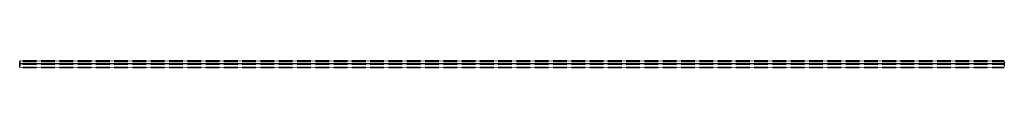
# Model space of a CAD drawing. Header units: millimetres. Extents: x 0 to 5800, y -2 to 41.
import ezdxf

# ---------------------------------------------------------------- set-up
doc = ezdxf.new("R2010")
doc.units = ezdxf.units.MM
doc.header["$LTSCALE"] = 10
doc.linetypes.add('ALLCAD_Strich', pattern=[0.2, 0.15, -0.05])
for name, color, linetype in [('BESCH_KONT_sich_schn_ansi_2d', 40, 'Continuous'), ('BESCH_KONT_sich_schn_grun_2d', 10, 'Continuous'), ('BESCH_KONT_sich_schn_seit_2d', 160, 'Continuous')]:
    doc.layers.add(name, color=color, linetype=linetype)

msp = doc.modelspace()

# ---------------------------------------------------------------- linework, layer by layer
at = {"layer": 'BESCH_KONT_sich_schn_ansi_2d', "linetype": 'ALLCAD_Strich'}
for p, q in [((0, -1.5, 3), (5800, -1.5, 3)), ((0, -1.5, -50), (5800, -1.5, -50)), ((0, -1.5, -36), (0, -1.5, -50)), ((0, -1.5, -36), (5800, -1.5, -36)), ((0, -1.5, -17.5), (0, -1.5, -36)), ((0, -1.5, -17.5), (5800, -1.5, -17.5)), ((0, -1.5, -2.5), (0, -1.5, -17.5)), ((0, -1.5, -2.5), (5800, -1.5, -2.5)), ((0, -1.5), (0, -1.5, -2.5)), ((0, -1.5), (5800, -1.5)), ((0, -1.5, 3), (0, -1.5)), ((0, -1.5, -12.3), (0, -1.5, -12.3)), ((0, -1.5, -12.3), (0, -1.5, -12.2)), ((0, -1.5, -12.3), (0, -1.5, -12.3)), ((0, -1.5, -12.3), (0, -1.5, -12.3)), ((0, -1.5, -12.2), (0, -1.5, -12.2)), ((0, -1.5, -12.2), (0, -1.5, -12.2)), ((0, -1.5, -12.2), (0, -1.5, -12.2)), ((0, -1.5, -12.2), (0, -1.5, -12.2)), ((0, -1.5, -12.3), (0, -1.5, -12.2)), ((0, -1.5, -12.2), (0, -1.5, -12.2)), ((0, -1.5, -12.2), (0, -1.5, -12.2)), ((0, -1.5, -12.2), (0, -1.5, -12.2)), ((0, -1.5, -12.3), (0, -1.5, -12.2)), ((0, -1.5, -12.3), (0, -1.5, -12.3)), ((0, -1.5, -12.3), (0, -1.5, -12.3)), ((0, -1.5, -12.3), (0, -1.5, -12.2)), ((0, -1.5, -12.3), (0, -1.5, -12.3)), ((0, -1.5, -12.3), (0, -1.5, -12.3)), ((0, -1.5, -12.3), (0, -1.5, -12.3)), ((0, -1.5, -12.3), (0, -1.5, -12.2)), ((0, -1.5, -12.2), (0, -1.5, -12.2)), ((0, -1.5, -12.2), (0, -1.5, -12.2)), ((0, -1.5, -12.2), (0, -1.5, -12.2)), ((0, -1.5, -12.3), (0, -1.5, -12.3)), ((0, -1.5, -12.3), (0, -1.5, -12.3)), ((0, -1.5, -12.3), (0, -1.5, -12.3)), ((0, -1.5, -12.3), (0, -1.5, -12.3)), ((0, -1.5, -12.2), (0, -1.5, -12.2)), ((0, -1.5, -12.2), (0, -1.5, -12.2)), ((0, -1.5, -12.2), (0, -1.5, -12.2)), ((0, -1.5, -11.5), (5800, -1.5, -11.5)), ((0, -1.5, -13), (5800, -1.5, -13)), ((0, -1.5, -12.3), (0, -1.5, -12.3)), ((0, -1.5, -12.3), (0, -1.5, -12.3)), ((0, -1.5, -12.3), (0, -1.5, -12.3)), ((0, -1.5, -12.3), (0, -1.5, -12.3)), ((0, -1.5, -12.3), (0, -1.5, -12.3)), ((0, -1.5, -12.3), (0, -1.5, -12.3)), ((0, -1.5, -12.3), (0, -1.5, -12.3)), ((0, -1.5, -12.3), (0, -1.5, -12.3)), ((0, -1.5, -12.3), (0, -1.5, -12.3)), ((0, -1.5, -12.3), (0, -1.5, -12.3)), ((0, -1.5, -12.3), (0, -1.5, -12.3)), ((0, -1.5, -12.3), (0, -1.5, -12.3)), ((0, -1.5, -12.3), (0, -1.5, -12.3)), ((0, -1.5, -12.3), (0, -1.5, -12.3)), ((0, -1.5, -12.3), (0, -1.5, -12.3)), ((0, -1.5, -12.3), (0, -1.5, -12.3)), ((0, -1.5, -12.3), (0, -1.5, -12.3)), ((0, -1.5, -12.3), (0, -1.5, -12.3)), ((0, -1.5, -12.3), (0, -1.5, -12.3)), ((0, -1.5, -12.2), (0, -1.5, -12.2)), ((0, -1.5, -12.2), (0, -1.5, -12.2)), ((0, -1.5, -12.2), (0, -1.5, -12.2)), ((0, -1.5, -12.2), (0, -1.5, -12.2)), ((0, -1.5, -12.2), (0, -1.5, -12.2)), ((0, -1.5, -12.2), (0, -1.5, -12.2)), ((0, -1.5, -12.2), (0, -1.5, -12.2)), ((0, -1.5, -12.2), (0, -1.5, -12.2)), ((0, -1.5, -12.2), (0, -1.5, -12.2)), ((0, -1.5, -12.2), (0, -1.5, -12.2)), ((0, -1.5, -12.2), (0, -1.5, -12.2)), ((0, -1.5, -12.2), (0, -1.5, -12.2)), ((0, -1.5, -12.2), (0, -1.5, -12.2)), ((0, -1.5, -12.2), (0, -1.5, -12.2)), ((0, -1.5, -12.2), (0, -1.5, -12.2)), ((0, -1.5, -12.2), (0, -1.5, -12.2)), ((0, -1.5, -12.2), (0, -1.5, -12.2)), ((0, -1.5, -12.2), (0, -1.5, -12.2)), ((0, -1.5, -12.2), (0, -1.5, -12.2)), ((0, -1.5, -14.5), (5800, -1.5, -14.5)), ((0, -1.5, -18), (5800, -1.5, -18)), ((0, -1.5, -12), (5800, -1.5, -12)), ((0, -1.5, -4.6), (5800, -1.5, -4.6)), ((0, -1.5, -4), (5800, -1.5, -4)), ((0, -1.5, -19.5), (5800, -1.5, -19.5)), ((0, -1.5, -1.5), (5800, -1.5, -1.5)), ((5800, -1.5, -36), (5800, -1.5, -50)), ((5800, -1.5, -17.5), (5800, -1.5, -36)), ((5800, -1.5, -2.5), (5800, -1.5, -17.5)), ((5800, -1.5), (5800, -1.5, -2.5)), ((5800, -1.5, 3), (5800, -1.5))]:
    msp.add_line(p, q, dxfattribs=at)
at = {"layer": 'BESCH_KONT_sich_schn_ansi_2d', "linetype": 'ALLCAD_Strich', "extrusion": (0, -1, 0)}
for centre, major_axis, start_param, end_param in [((0, -1.5, -12.2), (0.00093, 0), 0, 1.570796), ((0, -1.5, -12.2), (-0.00093, 0), -1.570796, 0), ((0, -1.5, -12.3), (0.00217, 0), 0, 1.570796), ((0, -1.5, -12.3), (-0.00217, 0), -1.570796, 0), ((0, -1.5, -12.3), (-0.00271, 0), 0, 1.570796), ((0, -1.5, -12.3), (0.00271, 0), -1.570796, 0), ((0, -1.5, -12.3), (0.00271, 0), 0, 1.570796), ((0, -1.5, -12.3), (-0.00271, 0), -1.570796, 0), ((0, -1.5, -12.2), (-0.00271, 0), 0, 1.570796), ((0, -1.5, -12.2), (0.00271, 0), -1.570796, 0), ((0, -1.5, -12.2), (0.00271, 0), 0, 1.570796), ((0, -1.5, -12.2), (-0.00271, 0), -1.570796, 0), ((0, -1.5, -12.3), (0.00116, 0), 0, 1.570796), ((0, -1.5, -12.3), (-0.00116, 0), -1.570796, 0), ((0, -1.5, -12.3), (0.00271, 0), -1.570796, 0), ((0, -1.5, -12.3), (-0.00271, 0), 0, 1.570796), ((0, -1.5, -12.2), (0.00116, 0), 0, 1.570796), ((0, -1.5, -12.2), (-0.00116, 0), -1.570796, 0), ((0, -1.5, -12.2), (0.00271, 0), -1.570796, 0), ((0, -1.5, -12.2), (-0.00271, 0), 0, 1.570796)]:
    msp.add_ellipse(centre, major_axis=major_axis, ratio=0.83205, start_param=start_param, end_param=end_param, dxfattribs=at)
at = {"layer": 'BESCH_KONT_sich_schn_ansi_2d', "linetype": 'ALLCAD_Strich', "extrusion": (0, 1, 0)}
for centre, major_axis, start_param, end_param in [((0, -1.5, -12.2), (-0.00217, 0), 0, 1.570796), ((0, -1.5, -12.2), (0.00217, 0), -1.570796, 0), ((0, -1.5, -12.3), (-0.00093, 0), 0, 1.570796), ((0, -1.5, -12.3), (0.00093, 0), -1.570796, 0), ((0, -1.5, -12.3), (0.00116, 0), -1.570796, 0), ((0, -1.5, -12.3), (-0.00116, 0), 0, 1.570796), ((0, -1.5, -12.3), (-0.00271, 0), 0, 1.570796), ((0, -1.5, -12.3), (0.00271, 0), -1.570796, 0), ((0, -1.5, -12.3), (-0.00116, 0), -1.570796, 0), ((0, -1.5, -12.3), (0.00116, 0), 0, 1.570796), ((0, -1.5, -12.3), (0.00116, 0), 0, 1.570796), ((0, -1.5, -12.3), (-0.00116, 0), -1.570796, 0), ((0, -1.5, -12.2), (0.00116, 0), -1.570796, 0), ((0, -1.5, -12.2), (-0.00116, 0), 0, 1.570796), ((0, -1.5, -12.2), (-0.00271, 0), 0, 1.570796), ((0, -1.5, -12.2), (0.00271, 0), -1.570796, 0), ((0, -1.5, -12.2), (-0.00116, 0), -1.570796, 0), ((0, -1.5, -12.2), (0.00116, 0), 0, 1.570796), ((0, -1.5, -12.2), (0.00116, 0), 0, 1.570796), ((0, -1.5, -12.2), (-0.00116, 0), -1.570796, 0)]:
    msp.add_ellipse(centre, major_axis=major_axis, ratio=0.83205, start_param=start_param, end_param=end_param, dxfattribs=at)
at = {"layer": 'BESCH_KONT_sich_schn_grun_2d', "linetype": 'ALLCAD_Strich'}
for p, q in [((0, 41, -50), (0, 37, -50)), ((0, 41, -50), (5800, 41, -50)), ((0, 39.5, -50), (5800, 39.5, -50)), ((0, 37, -50), (0, 24, -50)), ((0, 37, -50), (5800, 37, -50)), ((0, 36.4, -50), (5800, 36.4, -50)), ((0, 25.5, -50), (5800, 25.5, -50)), ((0, 24, -50), (0, 23, -50)), ((0, 24, -50), (5800, 24, -50)), ((0, 23.8, -50), (5800, 23.8, -50)), ((0, 23, -50), (5800, 23, -50)), ((0, 23, -50), (0, 22.5, -50)), ((0, 22.5, -50), (0, 22.5, -50)), ((0, 22.5, -50), (0, 22.5, -50)), ((0, 22.5, -50), (0, 22.5, -50)), ((0, 22.5, -50), (0, 22.5, -50)), ((0, 22.5, -50), (0, 22.5, -50)), ((0, 22.5, -50), (0, 22.5, -50)), ((0, 22.5, -50), (0, 22.5, -50)), ((0, 22.5, -50), (0, 22.5, -50)), ((0, 22.5, -50), (0, 22.5, -50)), ((0, 22.5, -50), (0, 22.5, -50)), ((0, 22.5, -50), (0, 22.5, -50)), ((0, 22.5, -50), (0, 22.5, -50)), ((0, 22.5, -50), (0, 22.5, -50)), ((0, 22.5, -50), (0, 22.5, -50)), ((0, 22.5, -50), (0, 22.5, -50)), ((0, 22.5, -50), (0, 22.5, -50)), ((0, 22.5, -50), (0, 22.5, -50)), ((0, 22.5, -50), (0, 22, -50)), ((0, 22.5, -50), (0, 22.5, -50)), ((0, 22.5, -50), (0, 22.5, -50)), ((0, 22.5, -50), (0, 22.5, -50)), ((0, 22.5, -50), (0, 22.5, -50)), ((0, 22.5, -50), (0, 22.5, -50)), ((0, 22.5, -50), (0, 22.5, -50)), ((0, 22.5, -50), (0, 22.5, -50)), ((0, 22.5, -50), (0, 22.5, -50)), ((0, 22.5, -50), (0, 22.5, -50)), ((0, 22.5, -50), (0, 22.5, -50)), ((0, 22.5, -50), (0, 22.5, -50)), ((0, 22.5, -50), (0, 22.5, -50)), ((0, 22.5, -50), (0, 22.5, -50)), ((0, 22.5, -50), (0, 22.5, -50)), ((0, 22.5, -50), (0, 22.5, -50)), ((0, 22.5, -50), (0, 22.5, -50)), ((0, 22.5, -50), (0, 22.5, -50)), ((0, 22.5, -50), (0, 22.5, -50)), ((0, 22.5, -50), (0, 22.5, -50)), ((0, 22.5, -50), (0, 22.5, -50)), ((0, 22.5, -50), (0, 22.5, -50)), ((0, 22.5, -50), (0, 22.5, -50)), ((0, 22.5, -50), (0, 22.5, -50)), ((0, 22.5, -50), (0, 22.5, -50)), ((0, 22.5, -50), (0, 22.5, -50)), ((0, 22.5, -50), (0, 22.5, -50)), ((0, 22.5, -50), (0, 22.5, -50)), ((0, 22.5, -50), (0, 22.5, -50)), ((0, 22.5, -50), (0, 22.5, -50)), ((0, 22.5, -50), (0, 22.5, -50)), ((0, 22.5, -50), (0, 22.5, -50)), ((0, 22.5, -50), (0, 22.5, -50)), ((0, 22.5, -50), (0, 22.5, -50)), ((0, 22.5, -50), (0, 22.5, -50)), ((0, 22.5, -50), (0, 22.5, -50)), ((0, 22.5, -50), (0, 22.5, -50)), ((0, 22.5, -50), (0, 22.5, -50)), ((0, 22.5, -50), (0, 22.5, -50)), ((0, 22.5, -50), (0, 22.5, -50)), ((0, 22.5, -50), (0, 22.5, -50)), ((0, 22.5, -50), (0, 22.5, -50)), ((0, 22.5, -50), (0, 22.5, -50)), ((0, 22.5, -50), (0, 22.5, -50)), ((0, 22.5, -50), (0, 22.5, -50)), ((0, 22.5, -50), (0, 22.5, -50)), ((0, 22.5, -50), (0, 22.5, -50)), ((0, 22.5, -50), (0, 22.5, -50)), ((0, 22.5, -50), (0, 22.5, -50)), ((0, 22.5, -50), (0, 22.5, -50)), ((0, 22.5, -50), (0, 22.5, -50)), ((0, 22.5, -50), (0, 22.5, -50)), ((0, 22.5, -50), (0, 22.5, -50)), ((0, 22.5, -50), (0, 22.5, -50)), ((0, 22.5, -50), (0, 22.5, -50)), ((0, 22.5, -50), (0, 22.5, -50)), ((0, 22.5, -50), (0, 22.5, -50)), ((0, 22.5, -50), (0, 22.5, -50)), ((0, 22.5, -50), (0, 22.5, -50)), ((0, 22.5, -50), (0, 22.5, -50)), ((0, 22.5, -50), (0, 22.5, -50)), ((0, 22.5, -50), (0, 22.5, -50)), ((0, 22.5, -50), (0, 22.5, -50)), ((0, 22.5, -50), (0, 22.5, -50)), ((0, 22, -50), (0, 0, -50)), ((0, 22, -50), (5800, 22, -50)), ((0, 21.5, -50), (5800, 21.5, -50)), ((0, 19.5, -50), (5800, 19.5, -50)), ((0, 1.5, -50), (5800, 1.5, -50)), ((0, 0, -50), (0, -0.2, -50)), ((0, 0, -50), (5800, 0, -50)), ((5800, 41, -50), (5800, 37, -50)), ((5800, 37, -50), (5800, 24, -50)), ((5800, 24, -50), (5800, 23, -50)), ((5800, 23, -50), (5800, 22, -50)), ((5800, 22, -50), (5800, 0, -50)), ((5800, 0, -50), (5800, -0.2, -50)), ((0, -0.2, -50), (5800, -0.2, -50)), ((0, -0.2, -50), (0, -1.5, -50)), ((0, -1.5, -50), (5800, -1.5, -50)), ((5800, -0.2, -50), (5800, -1.5, -50))]:
    msp.add_line(p, q, dxfattribs=at)
at = {"layer": 'BESCH_KONT_sich_schn_grun_2d', "linetype": 'ALLCAD_Strich', "extrusion": (0, 0, -1)}
for major_axis, start_param, end_param in [((0.00093, 0), 0, 1.570796), ((-0.00093, 0), -1.570796, 0), ((0.00271, 0), 0, 0.339693), ((-0.00271, 0), -0.339693, 0), ((0.00271, 0), 0, 1.570796), ((-0.00271, 0), -1.570796, 0), ((0.00116, 0), 0, 1.570796), ((-0.00116, 0), -1.570796, 0), ((0.00271, 0), -1.570796, 0), ((-0.00271, 0), 0, 1.570796), ((0.00116, 0), 0, 1.570796), ((-0.00116, 0), -1.570796, 0), ((0.00271, 0), -1.570796, 0), ((-0.00271, 0), 0, 1.570796), ((0.00217, 0), 0, 1.570796), ((-0.00217, 0), -1.570796, 0), ((-0.00271, 0), 0, 1.570796), ((0.00271, 0), -1.570796, 0), ((0.00271, 0), 0.339693, 1.570796), ((-0.00271, 0), -1.570796, -0.339693), ((-0.00271, 0), 0, 1.570796), ((0.00271, 0), -1.570796, 0)]:
    msp.add_ellipse((0, 22.5, -50), major_axis=major_axis, ratio=0.5547, start_param=start_param, end_param=end_param, dxfattribs=at)
at = {"layer": 'BESCH_KONT_sich_schn_grun_2d', "linetype": 'ALLCAD_Strich'}
for major_axis, start_param, end_param in [((-0.00217, 0), 0, 1.570796), ((0.00217, 0), -1.570796, 0), ((-0.00271, 0), 0, 1.570796), ((0.00271, 0), -1.570796, 0), ((-0.00116, 0), -1.570796, 0), ((0.00116, 0), 0, 1.570796), ((-0.00271, 0), 0, 1.570796), ((0.00271, 0), -1.570796, 0), ((-0.00116, 0), -1.570796, 0), ((0.00116, 0), 0, 1.570796), ((-0.00093, 0), 0, 1.570796), ((0.00093, 0), -1.570796, 0), ((0.00116, 0), -1.570796, 0), ((-0.00116, 0), 0, 1.570796), ((0.00116, 0), 0, 1.570796), ((-0.00116, 0), -1.570796, 0), ((0.00116, 0), -1.570796, 0), ((-0.00116, 0), 0, 1.570796), ((0.00116, 0), 0, 1.570796), ((-0.00116, 0), -1.570796, 0)]:
    msp.add_ellipse((0, 22.5, -50), major_axis=major_axis, ratio=0.5547, start_param=start_param, end_param=end_param, dxfattribs=at)
at = {"layer": 'BESCH_KONT_sich_schn_seit_2d', "linetype": 'ALLCAD_Strich'}
for p, q in [((0, 41, -4), (0, 37)), ((0, 41, -50), (0, 41, -4)), ((0, 39.5, -50), (0, 41, -50)), ((0, 39.5, -4.6), (0, 36.4, -1.5)), ((0, 39.5, -18), (0, 39.5, -4.6)), ((0, 21.5, -18), (0, 39.5, -18)), ((0, 39.5, -19.5), (0, 39.5, -50)), ((0, 21.5, -19.5), (0, 39.5, -19.5)), ((0, 37), (0, 24)), ((0, 36.4, -1.5), (0, 25.5, -1.5)), ((0, 25.5, -12), (0, 23.8, -14.5)), ((0, 25.5, -1.5), (0, 25.5, -12)), ((0, 24, -11.5), (0, 23, -13)), ((0, 24), (0, 24, -11.5)), ((0, 23.8, -14.5), (0, 21.5, -14.5)), ((0, 23, -13), (0, 22.5, -12.3)), ((0, 22.5, -12.3), (0, 22.5, -12.3)), ((0, 22.5, -12.3), (0, 22.5, -12.2)), ((0, 22.5, -12.2), (0, 22.5, -12.2)), ((0, 22.5, -12.2), (0, 22.5, -12.2)), ((0, 22.5, -12.2), (0, 22.5, -12.2)), ((0, 22.5, -12.3), (0, 22.5, -12.2)), ((0, 22.5, -12.3), (0, 22.5, -12.2)), ((0, 22.5, -12.3), (0, 22.5, -12.2)), ((0, 22.5, -12.2), (0, 22, -11.5)), ((0, 22.5, -12.3), (0, 22.5, -12.3)), ((0, 22.5, -12.3), (0, 22.5, -12.3)), ((0, 22.5, -12.3), (0, 22.5, -12.3)), ((0, 22.5, -12.3), (0, 22.5, -12.3)), ((0, 22.5, -12.3), (0, 22.5, -12.3)), ((0, 22.5, -12.3), (0, 22.5, -12.3)), ((0, 22.5, -12.3), (0, 22.5, -12.3)), ((0, 22.5, -12.2), (0, 22.5, -12.2)), ((0, 22.5, -12.2), (0, 22.5, -12.2)), ((0, 22.5, -12.2), (0, 22.5, -12.2)), ((0, 22.5, -12.2), (0, 22.5, -12.2)), ((0, 22.5, -12.2), (0, 22.5, -12.2)), ((0, 22.5, -12.2), (0, 22.5, -12.2)), ((0, 22.5, -12.2), (0, 22.5, -12.2)), ((0, 22.5, -12.3), (0, 22.5, -12.2)), ((0, 22.5, -12.3), (0, 22.5, -12.2)), ((0, 22.5, -12.2), (0, 22.5, -12.2)), ((0, 22.5, -12.3), (0, 22.5, -12.3)), ((0, 22.5, -12.3), (0, 22.5, -12.3)), ((0, 22.5, -12.3), (0, 22.5, -12.3)), ((0, 22.5, -12.3), (0, 22.5, -12.3)), ((0, 22.5, -12.3), (0, 22.5, -12.3)), ((0, 22.5, -12.3), (0, 22.5, -12.3)), ((0, 22.5, -12.3), (0, 22.5, -12.3)), ((0, 22.5, -12.2), (0, 22.5, -12.2)), ((0, 22.5, -12.2), (0, 22.5, -12.2)), ((0, 22.5, -12.2), (0, 22.5, -12.2)), ((0, 22.5, -12.2), (0, 22.5, -12.2)), ((0, 22.5, -12.2), (0, 22.5, -12.2)), ((0, 22.5, -12.2), (0, 22.5, -12.2)), ((0, 22.5, -12.2), (0, 22.5, -12.2)), ((0, 22), (0, 0)), ((0, 22, -11.5), (0, 22)), ((0, 21.5, -14.5), (0, 21.5, -18)), ((0, 21.5, -36), (0, 21.5, -19.5)), ((0, 19.5, -36), (0, 21.5, -36)), ((0, 19.5, -1.5), (0, 19.5, -36)), ((0, 1.5, -1.5), (0, 19.5, -1.5)), ((0, 1.5, -17.5), (0, 1.5, -1.5)), ((0, 0, -17.5), (0, 1.5, -17.5)), ((0, 0, 3), (0, -0.2, 3)), ((0, 0), (0, 0, 3)), ((0, 0, -2.5), (0, 0, -17.5)), ((0, -1.5), (0, 0, -2.5)), ((0, -0.2, 3), (0, -1.5))]:
    msp.add_line(p, q, dxfattribs=at)

doc.saveas('drawing.dxf')
